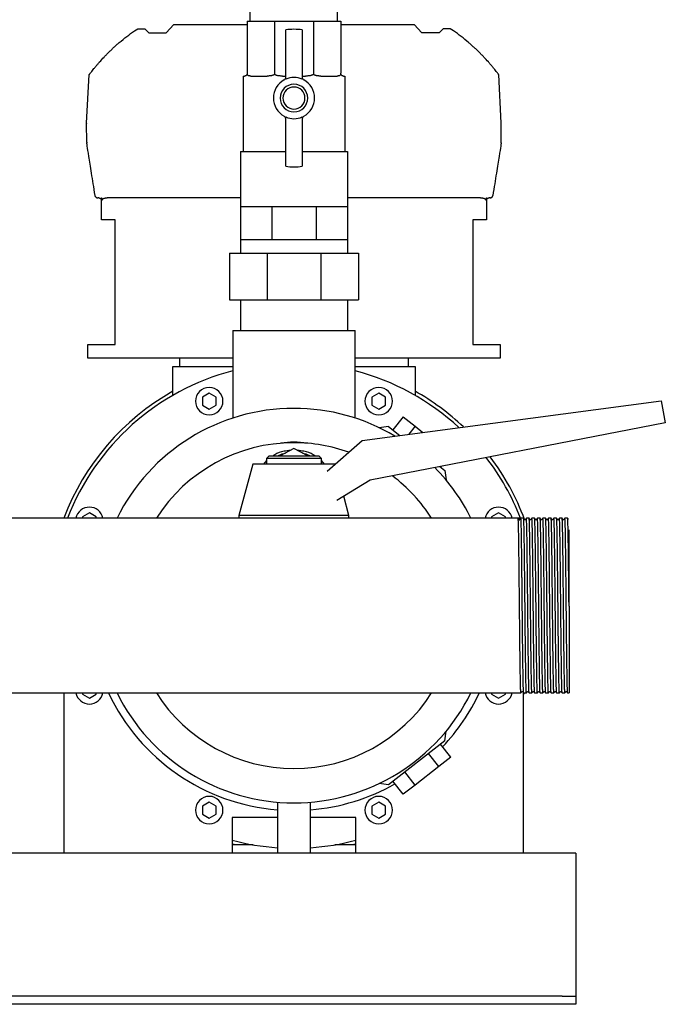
# Model space of a CAD drawing. Header units: millimetres. Extents: x 14 to 2021, y 10 to 960.
# Tile 6 of 8: x 1786 to 2021, y 10 to 369. Entities that reach past the tile are written whole.
import ezdxf

# ---------------------------------------------------------------- set-up
doc = ezdxf.new("R2010")
doc.units = ezdxf.units.MM

msp = doc.modelspace()

# ---------------------------------------------------------------- linework, layer by layer
at = {"color": 7, "linetype": 'Continuous', "lineweight": 25}
for p, q in [((1870.32, 368.01), (1870.32, 400.01)), ((1902.07, 368.01), (1902.07, 400.01)), ((1839.72, 363.7), (1842.52, 366.71)), ((1842.52, 366.71), (1869.2, 366.71)), ((1869.2, 368.01), (1869.2, 349.01)), ((1869.2, 368.01), (1879.16, 368.01)), ((1879.16, 368.01), (1879.16, 349.01)), ((1879.16, 368.01), (1893.24, 368.01)), ((1893.24, 368.01), (1893.24, 349.01)), ((1893.24, 368.01), (1903.2, 368.01)), ((1903.2, 368.01), (1903.2, 349.01)), ((1903.2, 366.71), (1929.87, 366.71)), ((1932.68, 363.7), (1929.87, 366.71)), ((1828.23, 364.48), (1829.47, 365.17)), ((1829.47, 365.17), (1831.96, 365.17)), ((1831.96, 365.17), (1833.44, 363.7)), ((1833.44, 363.7), (1839.72, 363.7)), ((1883.2, 346.88), (1883.2, 364.83)), ((1889.2, 364.83), (1889.2, 346.88)), ((1938.96, 363.7), (1932.68, 363.7)), ((1940.44, 365.17), (1938.96, 363.7)), ((1942.93, 365.17), (1940.44, 365.17)), ((1944.17, 364.48), (1942.93, 365.17)), ((1810.82, 330.84), (1811.75, 348.52)), ((1867.72, 348.01), (1867.72, 320.58)), ((1867.72, 348.01), (1868.2, 348.01)), ((1870.53, 348.01), (1876.41, 348.01)), ((1882.04, 348.01), (1883.2, 348.01)), ((1889.2, 348.01), (1890.36, 348.01)), ((1895.98, 348.01), (1901.87, 348.01)), ((1904.2, 348.01), (1904.67, 348.01)), ((1904.67, 348.01), (1904.67, 320.58)), ((1961.58, 330.84), (1960.65, 348.52)), ((1883.2, 315.19), (1883.2, 333.14)), ((1889.2, 333.14), (1889.2, 315.19)), ((1810.83, 323.93), (1810.82, 330.78)), ((1961.57, 323.93), (1961.58, 330.78)), ((1866.72, 320.58), (1866.72, 300.58)), ((1866.72, 320.58), (1883.2, 320.58)), ((1889.2, 320.58), (1905.67, 320.58)), ((1905.67, 320.58), (1905.67, 300.58)), ((1815.2, 303.71), (1814.89, 303.71)), ((1816.2, 295.71), (1816.2, 303.71)), ((1816.2, 303.71), (1816.37, 303.71)), ((1822.7, 303.71), (1818.33, 303.71)), ((1866.72, 303.71), (1822.7, 303.71)), ((1949.7, 303.71), (1905.67, 303.71)), ((1954.06, 303.71), (1949.7, 303.71)), ((1956.03, 303.71), (1956.2, 303.71)), ((1956.2, 303.71), (1956.2, 295.71)), ((1957.51, 303.71), (1957.2, 303.71)), ((1866.72, 300.58), (1866.72, 288.58)), ((1866.72, 300.58), (1872.43, 300.58)), ((1872.43, 300.58), (1878.13, 300.58)), ((1878.13, 300.58), (1878.13, 288.58)), ((1878.13, 300.58), (1886.2, 300.58)), ((1886.2, 300.58), (1894.27, 300.58)), ((1894.27, 300.58), (1894.27, 288.58)), ((1894.27, 300.58), (1899.97, 300.58)), ((1899.97, 300.58), (1905.67, 300.58)), ((1905.67, 300.58), (1905.67, 288.58)), ((1821.2, 295.71), (1816.2, 295.71)), ((1821.2, 250.41), (1821.2, 295.71)), ((1956.2, 295.71), (1951.2, 295.71)), ((1951.2, 295.71), (1951.2, 250.41)), ((1866.72, 288.58), (1872.43, 288.58)), ((1866.72, 288.58), (1866.72, 283.58)), ((1872.43, 288.58), (1878.13, 288.58)), ((1878.13, 288.58), (1886.2, 288.58)), ((1886.2, 288.58), (1894.27, 288.58)), ((1894.27, 288.58), (1899.97, 288.58)), ((1899.97, 288.58), (1905.67, 288.58)), ((1905.67, 288.58), (1905.67, 283.58)), ((1862.7, 283.58), (1862.7, 266.58)), ((1862.7, 283.58), (1876.46, 283.58)), ((1876.46, 283.58), (1876.46, 266.58)), ((1876.46, 283.58), (1895.93, 283.58)), ((1895.93, 283.58), (1895.93, 266.58)), ((1895.93, 283.58), (1909.7, 283.58)), ((1909.7, 283.58), (1909.7, 266.58)), ((1862.7, 266.58), (1876.46, 266.58)), ((1866.72, 266.58), (1866.72, 255.41)), ((1876.46, 266.58), (1895.93, 266.58)), ((1895.93, 266.58), (1909.7, 266.58)), ((1905.67, 266.58), (1905.67, 255.41)), ((1863.95, 255.41), (1863.95, 223.62)), ((1863.95, 255.41), (1886.2, 255.41)), ((1886.2, 255.41), (1908.45, 255.41)), ((1908.45, 223.62), (1908.45, 255.41)), ((1811.2, 245.41), (1811.2, 250.41)), ((1811.2, 250.41), (1821.2, 250.41)), ((1951.2, 250.41), (1961.2, 250.41)), ((1961.2, 250.41), (1961.2, 245.41)), ((1863.95, 245.41), (1811.2, 245.41)), ((1844.7, 242.41), (1844.7, 245.41)), ((1961.2, 245.41), (1908.45, 245.41)), ((1927.7, 245.41), (1927.7, 242.41)), ((1842.2, 231.91), (1842.2, 242.41)), ((1842.2, 242.41), (1845.2, 242.41)), ((1845.2, 242.41), (1863.95, 242.41)), ((1908.45, 242.41), (1927.2, 242.41)), ((1927.2, 242.41), (1930.2, 242.41)), ((1930.2, 242.41), (1930.2, 231.91)), ((1855.39, 232.67), (1852.89, 231.23)), ((1852.89, 231.23), (1852.89, 228.34)), ((1857.89, 231.23), (1855.39, 232.67)), ((1857.89, 228.34), (1857.89, 231.23)), ((1911.03, 215.5), (2019.64, 229.91)), ((1917, 232.67), (1914.5, 231.23)), ((1914.5, 231.23), (1914.5, 228.34)), ((1919.5, 231.23), (1917, 232.67)), ((1919.5, 228.34), (1919.5, 231.23)), ((2019.64, 229.91), (2021.2, 221.91)), ((1852.89, 228.34), (1855.39, 226.9)), ((1855.39, 226.9), (1857.89, 228.34)), ((1914.5, 228.34), (1917, 226.9)), ((1917, 226.9), (1919.5, 228.34)), ((1925.88, 224.02), (1922.19, 219.29)), ((1925.88, 224.02), (1930.21, 220.65)), ((2021.2, 221.91), (1913.84, 201.04)), ((1920.59, 220.54), (1917.18, 220.13)), ((1920.59, 220.54), (1924.72, 217.32)), ((1930.21, 220.65), (1927.94, 217.74)), ((1930.21, 220.65), (1933.05, 218.42)), ((1898.31, 204.26), (1911.03, 215.5)), ((1886.2, 212.5), (1881.21, 209.91)), ((1891.19, 209.91), (1886.2, 212.5)), ((1876.2, 208.18), (1875.11, 206.91)), ((1877.2, 209.91), (1876.2, 208.91)), ((1876.2, 208.91), (1876.2, 206.91)), ((1886.2, 208.91), (1876.2, 208.91)), ((1877.2, 209.91), (1886.2, 209.91)), ((1886.2, 209.91), (1895.2, 209.91)), ((1896.2, 208.91), (1886.2, 208.91)), ((1896.2, 208.91), (1895.2, 209.91)), ((1896.2, 206.91), (1896.2, 208.91)), ((1897.28, 206.91), (1896.2, 208.18)), ((1871.2, 206.91), (1866.2, 188.16)), ((1886.2, 206.91), (1871.2, 206.91)), ((1901.2, 206.91), (1886.2, 206.91)), ((1901.2, 206.91), (1901.2, 206.91)), ((1939.23, 205.98), (1941.08, 204.54)), ((1939.7, 206.07), (1939.48, 205.79)), ((1941.08, 204.54), (1941.5, 201.13)), ((1913.84, 201.04), (1901.8, 193.67)), ((1906.2, 188.16), (1904.32, 195.22)), ((1967.7, 187.16), (1594.55, 187.16)), ((1811.83, 189.1), (1809.33, 187.66)), ((1809.33, 187.66), (1809.33, 187.16)), ((1814.33, 187.66), (1811.83, 189.1)), ((1814.33, 187.16), (1814.33, 187.66)), ((1866.2, 188.16), (1866.2, 187.16)), ((1886.2, 188.16), (1866.2, 188.16)), ((1906.2, 188.16), (1886.2, 188.16)), ((1906.2, 187.16), (1906.2, 188.16)), ((1960.57, 189.1), (1958.07, 187.66)), ((1958.07, 187.66), (1958.07, 187.16)), ((1963.07, 187.66), (1960.57, 189.1)), ((1963.07, 187.16), (1963.07, 187.66)), ((1968.7, 187.16), (1967.7, 187.16)), ((1968.04, 186.71), (1968.04, 186.71)), ((1968.36, 186.71), (1968.7, 187.16)), ((1969.7, 187.16), (1968.7, 187.16)), ((1971.7, 187.16), (1970.7, 187.16)), ((1973.7, 187.16), (1972.7, 187.16)), ((1975.7, 187.16), (1974.7, 187.16)), ((1977.7, 187.16), (1976.7, 187.16)), ((1979.7, 187.16), (1978.7, 187.16)), ((1981.7, 187.16), (1980.7, 187.16)), ((1983.7, 187.16), (1982.7, 187.16)), ((1985.7, 187.16), (1984.7, 187.16)), ((1986.2, 155.27), (1986.2, 123.66)), ((1203.7, 123.66), (1968.7, 123.66)), ((1802.7, 123.05), (1802.47, 123.66)), ((1802.7, 65.41), (1802.7, 123.66)), ((1809.33, 123.66), (1809.33, 123.16)), ((1809.33, 123.16), (1811.83, 121.72)), ((1811.83, 121.72), (1814.33, 123.16)), ((1814.33, 123.16), (1814.33, 123.66)), ((1958.07, 123.66), (1958.07, 123.16)), ((1958.07, 123.16), (1960.57, 121.72)), ((1960.57, 121.72), (1963.07, 123.16)), ((1963.07, 123.16), (1963.07, 123.66)), ((1969.7, 65.41), (1969.7, 123.68)), ((1969.7, 123.66), (1970.7, 123.66)), ((1969.91, 123.61), (1969.7, 123.05)), ((1971.7, 123.66), (1972.7, 123.66)), ((1973.7, 123.66), (1974.7, 123.66)), ((1975.7, 123.66), (1976.7, 123.66)), ((1977.7, 123.66), (1978.7, 123.66)), ((1979.7, 123.66), (1980.7, 123.66)), ((1981.7, 123.66), (1982.7, 123.66)), ((1983.7, 123.66), (1984.7, 123.66)), ((1985.7, 123.66), (1986.2, 123.66)), ((1941.08, 106.28), (1941.5, 109.69)), ((1941.08, 106.28), (1920.59, 90.28)), ((1943.17, 100.31), (1939.48, 105.03)), ((1938.85, 96.93), (1935.16, 101.66)), ((1943.17, 100.31), (1938.85, 96.93)), ((1938.85, 96.93), (1930.21, 90.17)), ((1930.21, 90.17), (1926.51, 94.9)), ((1920.59, 90.28), (1917.18, 90.69)), ((1925.88, 86.8), (1922.19, 91.53)), ((1930.21, 90.17), (1925.88, 86.8)), ((1855.39, 83.93), (1852.89, 82.48)), ((1852.89, 82.48), (1852.89, 79.59)), ((1857.89, 82.48), (1855.39, 83.93)), ((1857.89, 79.59), (1857.89, 82.48)), ((1880.2, 83.91), (1880.2, 65.41)), ((1892.2, 65.41), (1892.2, 83.91)), ((1917, 83.93), (1914.5, 82.48)), ((1914.5, 82.48), (1914.5, 79.59)), ((1919.5, 82.48), (1917, 83.93)), ((1919.5, 79.59), (1919.5, 82.48)), ((1852.89, 79.59), (1855.39, 78.15)), ((1855.39, 78.15), (1857.89, 79.59)), ((1914.5, 79.59), (1917, 78.15)), ((1917, 78.15), (1919.5, 79.59)), ((1880.2, 78.41), (1863.7, 78.41)), ((1863.7, 78.41), (1863.7, 65.41)), ((1908.7, 78.41), (1892.2, 78.41)), ((1908.7, 65.41), (1908.7, 78.41)), ((1871.4, 68.41), (1863.7, 68.41)), ((1908.7, 68.41), (1901, 68.41)), ((1802.7, 65.41), (1669.7, 65.41)), ((1863.7, 65.41), (1802.7, 65.41)), ((1880.2, 65.41), (1863.7, 65.41)), ((1886.2, 65.41), (1880.2, 65.41)), ((1892.2, 65.41), (1886.2, 65.41)), ((1908.7, 65.41), (1892.2, 65.41)), ((1969.7, 65.41), (1908.7, 65.41)), ((1988.7, 65.41), (1969.7, 65.41)), ((1988.7, 65.41), (1988.7, 60.41)), ((1988.7, 60.41), (1988.7, 15.41)), ((1988.7, 15.41), (1988.7, 13.41)), ((1983.7, 13.41), (1188.7, 13.41)), ((1983.7, 13.41), (1988.7, 13.41)), ((1988.7, 13.41), (1988.7, 10.41)), ((1983.7, 10.41), (1188.7, 10.41)), ((1988.7, 10.41), (1983.7, 10.41))]:
    msp.add_line(p, q, dxfattribs=at)
at = {"color": 7, "linetype": 'Continuous', "lineweight": 25, "flags": 128}
for points in [[(1816.37, 302.71), (1816.37, 303.27), (1816.37, 303.71)], [(1956.03, 303.71), (1956.03, 303.15), (1956.02, 302.71)], [(1880.29, 209.91), (1881.92, 210.57), (1883.11, 210.9)], [(1889.29, 210.9), (1890.47, 210.57), (1892.11, 209.91)], [(1968.04, 186.71), (1967.87, 186.93), (1967.7, 187.16)], [(1970.04, 186.71), (1969.87, 186.93), (1969.7, 187.16)], [(1970.7, 187.16), (1970.53, 186.93), (1970.35, 186.71)], [(1972.04, 186.71), (1971.87, 186.93), (1971.7, 187.16)], [(1972.7, 187.16), (1972.53, 186.93), (1972.35, 186.71)], [(1974.04, 186.71), (1973.87, 186.93), (1973.7, 187.16)], [(1974.7, 187.16), (1974.53, 186.93), (1974.35, 186.71)], [(1976.04, 186.71), (1975.87, 186.93), (1975.7, 187.16)], [(1976.7, 187.16), (1976.53, 186.93), (1976.35, 186.71)], [(1978.04, 186.71), (1977.87, 186.93), (1977.7, 187.16)], [(1978.7, 187.16), (1978.53, 186.93), (1978.35, 186.71)], [(1980.04, 186.71), (1979.87, 186.93), (1979.7, 187.16)], [(1980.7, 187.16), (1980.53, 186.93), (1980.35, 186.71)], [(1982.04, 186.71), (1981.87, 186.93), (1981.7, 187.16)], [(1982.7, 187.16), (1982.53, 186.93), (1982.35, 186.71)], [(1984.04, 186.71), (1983.87, 186.93), (1983.7, 187.16)], [(1984.7, 187.16), (1984.53, 186.93), (1984.35, 186.71)], [(1986.04, 186.71), (1985.87, 186.93), (1985.7, 187.16)], [(1968.7, 123.66), (1968.87, 123.89), (1969.04, 124.11)], [(1969.35, 124.11), (1969.53, 123.89), (1969.7, 123.66)], [(1970.7, 123.66), (1970.87, 123.89), (1971.04, 124.11)], [(1971.35, 124.11), (1971.53, 123.89), (1971.7, 123.66)], [(1972.7, 123.66), (1972.87, 123.89), (1973.04, 124.11)], [(1973.35, 124.11), (1973.53, 123.89), (1973.7, 123.66)], [(1974.7, 123.66), (1974.87, 123.89), (1975.04, 124.11)], [(1975.35, 124.11), (1975.53, 123.89), (1975.7, 123.66)], [(1976.7, 123.66), (1976.87, 123.89), (1977.04, 124.11)], [(1977.35, 124.11), (1977.53, 123.89), (1977.7, 123.66)], [(1978.7, 123.66), (1978.87, 123.89), (1979.04, 124.11)], [(1979.35, 124.11), (1979.53, 123.89), (1979.7, 123.66)], [(1980.7, 123.66), (1980.87, 123.89), (1981.04, 124.11)], [(1981.35, 124.11), (1981.53, 123.89), (1981.7, 123.66)], [(1982.7, 123.66), (1982.87, 123.89), (1983.04, 124.11)], [(1983.35, 124.11), (1983.53, 123.89), (1983.7, 123.66)], [(1984.7, 123.66), (1984.87, 123.89), (1985.04, 124.11)], [(1985.35, 124.11), (1985.53, 123.89), (1985.7, 123.66)], [(1864.98, 68.41), (1863.93, 68.67), (1863.7, 68.73)], [(1908.7, 68.73), (1908.47, 68.67), (1907.42, 68.41)]]:
    msp.add_lwpolyline(points, dxfattribs=at)
at = {"color": 7, "linetype": 'Continuous', "lineweight": 25}
for centre, radius, start, end in [((1886.2, 340.01), 25, 83.1079, 96.8921), ((1882.2, 347.51), 1, 298.0725, 0), ((1886.2, 340.01), 7.5, 66.4218, 113.5782), ((1890.2, 347.51), 1, 180, 241.9275), ((1886.2, 340.01), 7.5, 118.0725, 241.9275), ((1886.2, 340.01), 5, 90, 270), ((1886.2, 340.01), 4, 90, 270), ((1886.2, 340.01), 5, 270, 90), ((1886.2, 340.01), 4, 270, 90), ((1886.2, 340.01), 7.5, 298.0725, 61.9275), ((1882.2, 332.51), 1, 0, 61.9275), ((1886.2, 340.01), 7.5, 246.4218, 270), ((1886.2, 340.01), 7.5, 270, 293.5782), ((1890.2, 332.51), 1, 118.0725, 180), ((1811.82, 330.78), 1, 177, 180.1), ((1960.58, 330.78), 1, 359.9, 3), ((1811.83, 323.93), 1, 180.1, 189.0541), ((1960.57, 323.93), 1, 350.9459, 359.9), ((1886.2, 340.01), 25, 263.1079, 270), ((1886.2, 340.01), 25, 270, 276.8921), ((1886.2, 155.41), 88.25, 104.6033, 158.9137), ((1886.2, 155.41), 88.25, 47.1986, 75.3967), ((1886.2, 155.41), 89.55, 119.4291, 159.2341), ((1855.39, 229.78), 5, 90, 270), ((1855.39, 229.78), 5, 270, 90), ((1917, 229.78), 5, 90, 270), ((1917, 229.78), 5, 270, 90), ((1886.2, 155.41), 89.55, 46.5129, 60.5709), ((1886.2, 155.41), 71.75, 90, 153.7359), ((1886.2, 155.41), 71.75, 59.2491, 90), ((1886.2, 155.41), 59.25, 90, 147.5974), ((1886.2, 155.41), 59.25, 70.3106, 90), ((1886.2, 155.41), 88.25, 21.0863, 37.6031), ((1886.09, 155.56), 89.55, 20.359, 37.07), ((1886.2, 155.41), 71.75, 26.2641, 44.421), ((1886.2, 155.41), 59.25, 32.4026, 52.835), ((1811.83, 186.22), 5, 90, 169.1174), ((1811.83, 186.22), 5, 10.8826, 90), ((1960.57, 186.22), 5, 90, 169.1174), ((1960.57, 186.22), 5, 10.8826, 90), ((1968.2, 186.84), 0.2, 217.5, 322.5), ((1811.83, 124.6), 5, 190.8826, 270), ((1811.83, 124.6), 5, 270, 349.1174), ((1886.2, 155.41), 74.5, 205.225, 265.3806), ((1886.2, 155.41), 71.75, 206.2641, 270), ((1886.2, 155.41), 59.25, 212.4026, 270), ((1886.2, 155.41), 59.25, 270, 327.5974), ((1886.2, 155.41), 71.75, 270, 333.7359), ((1886.2, 155.41), 74.5, 316.4672, 334.775), ((1960.57, 124.6), 5, 190.8826, 270), ((1960.57, 124.6), 5, 270, 349.1174), ((1886.2, 155.41), 74.5, 274.6194, 299.5328), ((1855.39, 81.04), 5, 90, 270), ((1855.39, 81.04), 5, 270, 90), ((1917, 81.04), 5, 90, 270), ((1917, 81.04), 5, 270, 90), ((1886.2, 155.41), 88.25, 255.2289, 266.1015), ((1886.2, 155.41), 88.25, 273.8985, 284.7711)]:
    msp.add_arc(centre, radius, start, end, dxfattribs=at)
for points in [[(1822.7, 360.19), (1824.47, 361.71), (1826.32, 363.14), (1828.23, 364.48)], [(1949.7, 360.19), (1947.93, 361.71), (1946.08, 363.14), (1944.17, 364.48)], [(1869.2, 349.01), (1869.2, 348.89), (1869.18, 348.76), (1869.13, 348.65)], [(1879.16, 349.01), (1879.16, 348.89), (1879.15, 348.76), (1879.13, 348.65)], [(1893.24, 349.01), (1893.24, 348.89), (1893.25, 348.76), (1893.27, 348.65)], [(1903.27, 348.65), (1903.22, 348.76), (1903.2, 348.89), (1903.2, 349.01)], [(1986.2, 155.27), (1986.2, 155.31), (1986.2, 155.36), (1986.2, 155.41)]]:
    msp.add_open_spline(points, degree=3, dxfattribs=at)
for points, knots in [([(1811.75, 348.52), (1811.75, 348.52), (1811.75, 348.52), (1811.76, 348.53), (1811.77, 348.55), (1811.8, 348.58), (1811.82, 348.62), (1811.86, 348.67), (1811.9, 348.72), (1811.95, 348.79), (1812, 348.86), (1812.14, 349.04), (1812.41, 349.4), (1812.89, 350), (1813.46, 350.71), (1814.09, 351.48), (1814.78, 352.3), (1815.77, 353.43), (1816.84, 354.6), (1817.99, 355.79), (1818.88, 356.69), (1819.8, 357.58), (1820.59, 358.32), (1821.23, 358.9), (1821.72, 359.34), (1822.21, 359.77), (1822.54, 360.05), (1822.7, 360.19)], [0, 0, 0, 0, 0.012261, 0.024518, 0.036791, 0.049102, 0.061472, 0.07392, 0.086468, 0.099135, 0.111941, 0.124903, 0.185589, 0.250113, 0.310907, 0.375035, 0.436451, 0.500087, 0.624469, 0.687021, 0.74985, 0.812642, 0.875038, 0.906629, 0.937962, 0.969073, 1, 1, 1, 1]), ([(1960.65, 348.52), (1960.65, 348.52), (1960.65, 348.52), (1960.64, 348.53), (1960.63, 348.55), (1960.6, 348.58), (1960.57, 348.62), (1960.54, 348.67), (1960.5, 348.72), (1960.45, 348.79), (1960.39, 348.86), (1960.26, 349.03), (1959.98, 349.39), (1959.51, 350), (1958.94, 350.71), (1958.32, 351.46), (1957.62, 352.29), (1956.64, 353.41), (1955.55, 354.6), (1954.41, 355.79), (1953.5, 356.71), (1952.57, 357.6), (1951.77, 358.35), (1951.15, 358.92), (1950.65, 359.36), (1950.17, 359.79), (1949.85, 360.06), (1949.7, 360.19)], [0, 0, 0, 0, 0.012117, 0.024284, 0.036513, 0.048818, 0.06121, 0.073701, 0.086304, 0.099031, 0.111892, 0.124898, 0.184763, 0.250107, 0.309389, 0.375028, 0.433855, 0.500081, 0.624465, 0.68709, 0.749847, 0.81764, 0.875036, 0.908188, 0.940062, 0.970664, 1, 1, 1, 1]), ([(1869.13, 348.65), (1869.12, 348.63), (1869.1, 348.58), (1869.07, 348.52), (1869.04, 348.47), (1869, 348.41), (1868.96, 348.36), (1868.92, 348.32), (1868.85, 348.25), (1868.75, 348.17), (1868.62, 348.1), (1868.48, 348.05), (1868.33, 348.02), (1868.25, 348.01), (1868.2, 348.01)], [0, 0, 0, 0, 0.0293482, 0.0605602, 0.0938541, 0.1294097, 0.1673748, 0.2078705, 0.250997, 0.3680524, 0.4999843, 0.6476034, 0.8141549, 1, 1, 1, 1]), ([(1870.53, 348.01), (1870.47, 348.01), (1870.35, 348.01), (1870.18, 348.02), (1870.03, 348.04), (1869.86, 348.07), (1869.67, 348.12), (1869.5, 348.21), (1869.38, 348.29), (1869.3, 348.37), (1869.23, 348.45), (1869.18, 348.54), (1869.15, 348.61), (1869.13, 348.65)], [0, 0, 0, 0, 0.1112681, 0.2148157, 0.3106985, 0.3989867, 0.5595776, 0.6990412, 0.7720998, 0.8382265, 0.8978379, 0.951503, 1, 1, 1, 1]), ([(1879.13, 348.65), (1879.11, 348.63), (1879.06, 348.58), (1878.99, 348.52), (1878.91, 348.47), (1878.82, 348.41), (1878.71, 348.36), (1878.6, 348.32), (1878.42, 348.25), (1878.15, 348.17), (1877.78, 348.1), (1877.36, 348.05), (1876.9, 348.02), (1876.58, 348.01), (1876.41, 348.01)], [0, 0, 0, 0, 0.029348, 0.06056, 0.093854, 0.12941, 0.167375, 0.207871, 0.250997, 0.368052, 0.499984, 0.647603, 0.814155, 1, 1, 1, 1]), ([(1882.04, 348.01), (1881.92, 348.01), (1881.7, 348.01), (1881.38, 348.02), (1881.09, 348.04), (1880.74, 348.07), (1880.35, 348.12), (1879.98, 348.21), (1879.72, 348.29), (1879.53, 348.37), (1879.38, 348.45), (1879.24, 348.54), (1879.16, 348.61), (1879.13, 348.65)], [0, 0, 0, 0, 0.1112681, 0.2148157, 0.3106985, 0.3989867, 0.5595776, 0.6990412, 0.7720998, 0.8382265, 0.8978379, 0.951503, 1, 1, 1, 1]), ([(1893.27, 348.65), (1893.25, 348.63), (1893.2, 348.58), (1893.13, 348.52), (1893.05, 348.47), (1892.95, 348.41), (1892.85, 348.36), (1892.74, 348.32), (1892.55, 348.25), (1892.27, 348.17), (1891.87, 348.1), (1891.43, 348.05), (1890.92, 348.02), (1890.55, 348.01), (1890.36, 348.01)], [0, 0, 0, 0, 0.029348, 0.06056, 0.093854, 0.12941, 0.167375, 0.207871, 0.250997, 0.368052, 0.499984, 0.647603, 0.814155, 1, 1, 1, 1]), ([(1895.98, 348.01), (1895.88, 348.01), (1895.69, 348.01), (1895.41, 348.02), (1895.14, 348.04), (1894.82, 348.07), (1894.46, 348.12), (1894.11, 348.21), (1893.85, 348.29), (1893.67, 348.37), (1893.51, 348.45), (1893.38, 348.54), (1893.3, 348.61), (1893.27, 348.65)], [0, 0, 0, 0, 0.111268, 0.214816, 0.310698, 0.398987, 0.559578, 0.699041, 0.7721, 0.838226, 0.897838, 0.951503, 1, 1, 1, 1]), ([(1903.27, 348.65), (1903.26, 348.63), (1903.24, 348.58), (1903.21, 348.52), (1903.17, 348.47), (1903.13, 348.41), (1903.09, 348.36), (1903.04, 348.32), (1902.96, 348.25), (1902.83, 348.17), (1902.65, 348.1), (1902.43, 348.05), (1902.17, 348.02), (1901.97, 348.01), (1901.87, 348.01)], [0, 0, 0, 0, 0.0293482, 0.0605602, 0.0938541, 0.1294097, 0.1673748, 0.2078705, 0.250997, 0.3680524, 0.4999843, 0.6476034, 0.8141549, 1, 1, 1, 1]), ([(1904.2, 348.01), (1904.17, 348.01), (1904.12, 348.01), (1904.04, 348.02), (1903.95, 348.04), (1903.85, 348.07), (1903.73, 348.12), (1903.6, 348.21), (1903.5, 348.29), (1903.43, 348.37), (1903.37, 348.45), (1903.31, 348.54), (1903.28, 348.61), (1903.27, 348.65)], [0, 0, 0, 0, 0.111268, 0.214816, 0.310698, 0.398987, 0.559578, 0.699041, 0.7721, 0.838226, 0.897838, 0.951503, 1, 1, 1, 1]), ([(1813.9, 304.55), (1813.43, 307.52), (1813, 310.25), (1812.23, 315.05), (1811.9, 317.12), (1811.37, 320.44), (1811.17, 321.7), (1810.91, 323.37), (1810.84, 323.77), (1810.84, 323.77)], [0, 0, 0, 0, 0.25, 0.25, 0.5, 0.5, 0.75, 0.75, 1, 1, 1, 1]), ([(1961.56, 323.77), (1961.56, 323.77), (1961.49, 323.37), (1961.23, 321.7), (1961.03, 320.44), (1960.5, 317.12), (1960.17, 315.05), (1959.4, 310.25), (1958.97, 307.52), (1958.49, 304.55)], [0, 0, 0, 0, 0.25, 0.25, 0.5, 0.5, 0.75, 0.75, 1, 1, 1, 1]), ([(1814.31, 303.9), (1814.29, 303.91), (1814.25, 303.94), (1814.19, 304), (1814.13, 304.06), (1814.08, 304.12), (1814.02, 304.22), (1813.95, 304.36), (1813.92, 304.48), (1813.9, 304.55)], [0, 0, 0, 0, 0.086633, 0.179872, 0.279809, 0.386523, 0.500074, 0.70807, 1, 1, 1, 1]), ([(1958.09, 303.9), (1958.11, 303.91), (1958.15, 303.94), (1958.2, 303.99), (1958.26, 304.05), (1958.32, 304.12), (1958.37, 304.2), (1958.41, 304.28), (1958.45, 304.38), (1958.48, 304.47), (1958.49, 304.53), (1958.49, 304.55)], [0, 0, 0, 0, 0.083697, 0.175739, 0.276081, 0.384605, 0.501121, 0.611645, 0.750604, 0.914626, 1, 1, 1, 1]), ([(1814.31, 303.9), (1814.33, 303.88), (1814.38, 303.85), (1814.45, 303.81), (1814.52, 303.78), (1814.61, 303.75), (1814.74, 303.72), (1814.84, 303.71), (1814.89, 303.71)], [0, 0, 0, 0, 0.122878, 0.246689, 0.371884, 0.498896, 0.750005, 1, 1, 1, 1]), ([(1815.2, 303.71), (1815.23, 303.71), (1815.29, 303.71), (1815.37, 303.7), (1815.46, 303.68), (1815.57, 303.64), (1815.71, 303.58), (1815.87, 303.46), (1816, 303.32), (1816.09, 303.17), (1816.15, 303.04), (1816.18, 302.93), (1816.2, 302.82), (1816.2, 302.75), (1816.2, 302.71)], [0, 0, 0, 0, 0.063651, 0.1262126, 0.1879905, 0.2493021, 0.3765877, 0.4991323, 0.6266562, 0.7494346, 0.8121163, 0.8743908, 0.9373884, 1, 1, 1, 1]), ([(1816.37, 302.71), (1816.37, 302.73), (1816.38, 302.78), (1816.39, 302.84), (1816.4, 302.9), (1816.42, 302.96), (1816.46, 303.05), (1816.53, 303.16), (1816.67, 303.3), (1816.88, 303.44), (1817.17, 303.56), (1817.51, 303.65), (1817.9, 303.7), (1818.18, 303.71), (1818.33, 303.71)], [0, 0, 0, 0, 0.024509, 0.049033, 0.073912, 0.099468, 0.126002, 0.185984, 0.251527, 0.368049, 0.501645, 0.649783, 0.815385, 1, 1, 1, 1]), ([(1954.06, 303.71), (1954.14, 303.71), (1954.29, 303.71), (1954.51, 303.69), (1954.71, 303.67), (1954.9, 303.64), (1955.07, 303.6), (1955.29, 303.54), (1955.52, 303.44), (1955.73, 303.3), (1955.86, 303.16), (1955.94, 303.04), (1955.99, 302.92), (1956.02, 302.82), (1956.02, 302.75), (1956.02, 302.71)], [0, 0, 0, 0, 0.09473, 0.184561, 0.269643, 0.350152, 0.426298, 0.498326, 0.631992, 0.748617, 0.814174, 0.874219, 0.917797, 0.959226, 1, 1, 1, 1]), ([(1956.2, 302.71), (1956.2, 302.74), (1956.2, 302.8), (1956.21, 302.89), (1956.23, 302.97), (1956.26, 303.05), (1956.31, 303.17), (1956.39, 303.32), (1956.53, 303.46), (1956.69, 303.58), (1956.85, 303.65), (1957.03, 303.7), (1957.14, 303.71), (1957.2, 303.71)], [0, 0, 0, 0, 0.0499388, 0.0993824, 0.1488722, 0.1989483, 0.250132, 0.3726814, 0.500013, 0.6226586, 0.7501146, 0.8734675, 1, 1, 1, 1]), ([(1957.51, 303.71), (1957.54, 303.71), (1957.61, 303.71), (1957.71, 303.73), (1957.82, 303.76), (1957.95, 303.81), (1958.04, 303.87), (1958.09, 303.9)], [0, 0, 0, 0, 0.165958, 0.331959, 0.498952, 0.752233, 1, 1, 1, 1]), ([(1891, 214.47), (1889.41, 214.75), (1887.81, 214.89), (1884.59, 214.89), (1882.98, 214.75), (1881.4, 214.47)], [0, 0, 0, 0, 0.5, 0.5, 1, 1, 1, 1]), ([(1884.89, 211.82), (1884.12, 211.75), (1882.14, 211.58), (1879.97, 210.85), (1878.83, 210.04), (1878.64, 209.91)], [0, 0, 0, 0, 0.3476755, 0.8938239, 1, 1, 1, 1]), ([(1893.75, 209.91), (1893.57, 210.04), (1892.43, 210.85), (1890.26, 211.59), (1888.28, 211.75), (1887.51, 211.82)], [0, 0, 0, 0, 0.106451, 0.652429, 1, 1, 1, 1]), ([(1968.2, 155.41), (1968.18, 157.28), (1968.14, 161), (1968.09, 166.41), (1968.03, 171.48), (1967.97, 176.07), (1967.92, 179.98), (1967.86, 183.13), (1967.81, 185.42), (1967.75, 186.86), (1967.72, 187.04), (1967.7, 187.16)], [0, 0, 0, 0, 0.1135514, 0.2254963, 0.3382571, 0.452026, 0.5650372, 0.674838, 0.7861968, 0.897861, 1, 1, 1, 1]), ([(1969.2, 155.41), (1969.18, 157.51), (1969.16, 159.6), (1969.13, 162.65), (1969.12, 163.66), (1969.1, 165.13), (1969.1, 165.61), (1969.09, 166.58), (1969.08, 167.06), (1969.06, 169.45), (1969.03, 171.3), (1968.99, 174.78), (1968.97, 176.41), (1968.94, 178.62), (1968.93, 179.31), (1968.91, 180.62), (1968.9, 181.23), (1968.87, 182.94), (1968.85, 183.93), (1968.8, 185.54), (1968.78, 186.15), (1968.74, 186.96), (1968.72, 187.16), (1968.7, 187.16)], [0, 0, 0, 0, 0.125, 0.125, 0.1875, 0.1875, 0.21875, 0.21875, 0.25, 0.25, 0.375, 0.375, 0.5, 0.5, 0.5625, 0.5625, 0.625, 0.625, 0.75, 0.75, 0.875, 0.875, 1, 1, 1, 1]), ([(1970.2, 155.41), (1970.18, 157.51), (1970.15, 159.6), (1970.12, 162.65), (1970.11, 163.66), (1970.1, 165.13), (1970.09, 165.61), (1970.08, 166.58), (1970.08, 167.06), (1970.05, 169.45), (1970.03, 171.3), (1969.99, 174.78), (1969.97, 176.41), (1969.94, 178.62), (1969.93, 179.31), (1969.91, 180.62), (1969.9, 181.23), (1969.87, 182.94), (1969.84, 183.93), (1969.8, 185.54), (1969.78, 186.15), (1969.74, 186.96), (1969.72, 187.16), (1969.7, 187.16)], [0, 0, 0, 0, 0.125, 0.125, 0.1875, 0.1875, 0.21875, 0.21875, 0.25, 0.25, 0.375, 0.375, 0.5, 0.5, 0.5625, 0.5625, 0.625, 0.625, 0.75, 0.75, 0.875, 0.875, 1, 1, 1, 1]), ([(1970.35, 186.71), (1970.3, 186.67), (1970.2, 186.6), (1970.1, 186.67), (1970.04, 186.71)], [0, 0, 0, 0, 0.5, 1, 1, 1, 1]), ([(1971.2, 155.41), (1971.18, 157.5), (1971.14, 161.65), (1971.08, 167.64), (1971.01, 173.16), (1970.95, 178.01), (1970.89, 181.97), (1970.83, 184.96), (1970.76, 186.67), (1970.72, 187.36), (1970.7, 187.13), (1970.7, 187.12)], [0, 0, 0, 0, 0.124618, 0.247457, 0.371786, 0.496598, 0.619647, 0.743591, 0.868501, 0.991968, 1, 1, 1, 1]), ([(1972.2, 155.41), (1972.18, 157.51), (1972.15, 159.6), (1972.12, 162.65), (1972.11, 163.66), (1972.1, 165.13), (1972.09, 165.61), (1972.08, 166.58), (1972.08, 167.06), (1972.05, 169.45), (1972.03, 171.3), (1971.99, 174.78), (1971.97, 176.41), (1971.94, 178.62), (1971.93, 179.31), (1971.91, 180.62), (1971.9, 181.23), (1971.87, 182.94), (1971.84, 183.93), (1971.8, 185.54), (1971.78, 186.15), (1971.74, 186.96), (1971.72, 187.16), (1971.7, 187.16)], [0, 0, 0, 0, 0.125, 0.125, 0.1875, 0.1875, 0.21875, 0.21875, 0.25, 0.25, 0.375, 0.375, 0.5, 0.5, 0.5625, 0.5625, 0.625, 0.625, 0.75, 0.75, 0.875, 0.875, 1, 1, 1, 1]), ([(1972.35, 186.71), (1972.3, 186.67), (1972.2, 186.6), (1972.1, 186.67), (1972.04, 186.71)], [0, 0, 0, 0, 0.5, 1, 1, 1, 1]), ([(1973.2, 155.41), (1973.18, 157.5), (1973.14, 161.65), (1973.08, 167.64), (1973.01, 173.16), (1972.95, 178.01), (1972.89, 181.97), (1972.83, 184.96), (1972.76, 186.67), (1972.72, 187.36), (1972.7, 187.13), (1972.7, 187.16)], [0, 0, 0, 0, 0.12462, 0.247461, 0.371792, 0.496606, 0.619657, 0.743604, 0.868515, 0.991985, 1, 1, 1, 1]), ([(1974.2, 155.41), (1974.18, 157.51), (1974.15, 159.6), (1974.12, 162.65), (1974.11, 163.66), (1974.1, 165.13), (1974.09, 165.61), (1974.08, 166.58), (1974.08, 167.06), (1974.05, 169.45), (1974.03, 171.3), (1973.99, 174.78), (1973.97, 176.41), (1973.94, 178.62), (1973.93, 179.31), (1973.91, 180.62), (1973.9, 181.23), (1973.87, 182.94), (1973.84, 183.93), (1973.8, 185.54), (1973.78, 186.15), (1973.74, 186.96), (1973.72, 187.16), (1973.7, 187.16)], [0, 0, 0, 0, 0.125, 0.125, 0.1875, 0.1875, 0.21875, 0.21875, 0.25, 0.25, 0.375, 0.375, 0.5, 0.5, 0.5625, 0.5625, 0.625, 0.625, 0.75, 0.75, 0.875, 0.875, 1, 1, 1, 1]), ([(1974.35, 186.71), (1974.3, 186.67), (1974.2, 186.6), (1974.1, 186.67), (1974.04, 186.71)], [0, 0, 0, 0, 0.4999999, 1, 1, 1, 1]), ([(1975.2, 155.41), (1975.18, 157.5), (1975.14, 161.65), (1975.08, 167.64), (1975.01, 173.16), (1974.95, 178.01), (1974.89, 181.97), (1974.83, 184.96), (1974.76, 186.67), (1974.72, 187.36), (1974.7, 187.13), (1974.7, 187.16)], [0, 0, 0, 0, 0.124616, 0.247454, 0.37178, 0.49659, 0.619638, 0.74358, 0.868488, 0.991953, 1, 1, 1, 1]), ([(1976.2, 155.41), (1976.18, 157.51), (1976.15, 159.6), (1976.12, 162.65), (1976.11, 163.66), (1976.1, 165.13), (1976.09, 165.61), (1976.08, 166.58), (1976.08, 167.06), (1976.05, 169.45), (1976.03, 171.3), (1975.99, 174.78), (1975.97, 176.41), (1975.94, 178.62), (1975.93, 179.31), (1975.91, 180.62), (1975.9, 181.23), (1975.87, 182.94), (1975.84, 183.93), (1975.8, 185.54), (1975.78, 186.15), (1975.74, 186.96), (1975.72, 187.16), (1975.7, 187.16)], [0, 0, 0, 0, 0.125, 0.125, 0.1875, 0.1875, 0.21875, 0.21875, 0.25, 0.25, 0.375, 0.375, 0.5, 0.5, 0.5625, 0.5625, 0.625, 0.625, 0.75, 0.75, 0.875, 0.875, 1, 1, 1, 1]), ([(1976.35, 186.71), (1976.3, 186.67), (1976.2, 186.6), (1976.1, 186.67), (1976.04, 186.71)], [0, 0, 0, 0, 0.4999999, 1, 1, 1, 1]), ([(1977.2, 155.41), (1977.18, 157.5), (1977.14, 161.65), (1977.08, 167.64), (1977.01, 173.16), (1976.95, 178.01), (1976.89, 181.97), (1976.83, 184.96), (1976.76, 186.67), (1976.72, 187.36), (1976.7, 187.13), (1976.7, 187.16)], [0, 0, 0, 0, 0.124617, 0.247456, 0.371784, 0.496595, 0.619643, 0.743587, 0.868496, 0.991963, 1, 1, 1, 1]), ([(1978.2, 155.41), (1978.18, 157.51), (1978.15, 159.6), (1978.12, 162.65), (1978.11, 163.66), (1978.1, 165.13), (1978.09, 165.61), (1978.08, 166.58), (1978.08, 167.06), (1978.05, 169.45), (1978.03, 171.3), (1977.99, 174.78), (1977.97, 176.41), (1977.94, 178.62), (1977.93, 179.31), (1977.91, 180.62), (1977.9, 181.23), (1977.87, 182.94), (1977.84, 183.93), (1977.8, 185.54), (1977.78, 186.15), (1977.74, 186.96), (1977.72, 187.16), (1977.7, 187.16)], [0, 0, 0, 0, 0.125, 0.125, 0.1875, 0.1875, 0.21875, 0.21875, 0.25, 0.25, 0.375, 0.375, 0.5, 0.5, 0.5625, 0.5625, 0.625, 0.625, 0.75, 0.75, 0.875, 0.875, 1, 1, 1, 1]), ([(1978.35, 186.71), (1978.3, 186.67), (1978.2, 186.6), (1978.1, 186.67), (1978.04, 186.71)], [0, 0, 0, 0, 0.5, 1, 1, 1, 1]), ([(1979.2, 155.41), (1979.18, 157.5), (1979.14, 161.65), (1979.08, 167.64), (1979.01, 173.16), (1978.95, 178.01), (1978.89, 181.97), (1978.83, 184.96), (1978.76, 186.67), (1978.72, 187.36), (1978.7, 187.13), (1978.7, 187.16)], [0, 0, 0, 0, 0.124618, 0.247458, 0.371787, 0.496599, 0.619649, 0.743593, 0.868503, 0.991971, 1, 1, 1, 1]), ([(1980.2, 155.41), (1980.18, 157.51), (1980.15, 159.6), (1980.12, 162.65), (1980.11, 163.66), (1980.1, 165.13), (1980.09, 165.61), (1980.08, 166.58), (1980.08, 167.06), (1980.05, 169.45), (1980.03, 171.3), (1979.99, 174.78), (1979.97, 176.41), (1979.94, 178.62), (1979.93, 179.31), (1979.91, 180.62), (1979.9, 181.23), (1979.87, 182.94), (1979.84, 183.93), (1979.8, 185.54), (1979.78, 186.15), (1979.74, 186.96), (1979.72, 187.16), (1979.7, 187.16)], [0, 0, 0, 0, 0.125, 0.125, 0.1875, 0.1875, 0.21875, 0.21875, 0.25, 0.25, 0.375, 0.375, 0.5, 0.5, 0.5625, 0.5625, 0.625, 0.625, 0.75, 0.75, 0.875, 0.875, 1, 1, 1, 1]), ([(1980.35, 186.71), (1980.3, 186.67), (1980.2, 186.6), (1980.1, 186.67), (1980.04, 186.71)], [0, 0, 0, 0, 0.4999998, 1, 1, 1, 1]), ([(1981.2, 155.41), (1981.18, 157.5), (1981.14, 161.65), (1981.08, 167.64), (1981.01, 173.16), (1980.95, 178.01), (1980.89, 181.97), (1980.83, 184.96), (1980.76, 186.67), (1980.72, 187.36), (1980.7, 187.13), (1980.7, 187.16)], [0, 0, 0, 0, 0.124615, 0.247451, 0.371776, 0.496585, 0.61963, 0.743572, 0.868477, 0.991942, 1, 1, 1, 1]), ([(1982.2, 155.41), (1982.18, 157.51), (1982.15, 159.6), (1982.12, 162.65), (1982.11, 163.66), (1982.1, 165.13), (1982.09, 165.61), (1982.08, 166.58), (1982.08, 167.06), (1982.05, 169.45), (1982.03, 171.3), (1981.99, 174.78), (1981.97, 176.41), (1981.94, 178.62), (1981.93, 179.31), (1981.91, 180.62), (1981.9, 181.23), (1981.87, 182.94), (1981.84, 183.93), (1981.8, 185.54), (1981.78, 186.15), (1981.74, 186.96), (1981.72, 187.16), (1981.7, 187.16)], [0, 0, 0, 0, 0.125, 0.125, 0.1875, 0.1875, 0.21875, 0.21875, 0.25, 0.25, 0.375, 0.375, 0.5, 0.5, 0.5625, 0.5625, 0.625, 0.625, 0.75, 0.75, 0.875, 0.875, 1, 1, 1, 1]), ([(1982.35, 186.71), (1982.3, 186.67), (1982.2, 186.6), (1982.1, 186.67), (1982.04, 186.71)], [0, 0, 0, 0, 0.5, 1, 1, 1, 1]), ([(1983.2, 155.41), (1983.18, 157.5), (1983.14, 161.65), (1983.08, 167.64), (1983.01, 173.16), (1982.95, 178.01), (1982.89, 181.97), (1982.83, 184.96), (1982.76, 186.67), (1982.72, 187.36), (1982.7, 187.13), (1982.7, 187.16)], [0, 0, 0, 0, 0.124617, 0.247454, 0.371781, 0.496592, 0.619639, 0.743582, 0.86849, 0.991956, 1, 1, 1, 1]), ([(1984.2, 155.41), (1984.18, 157.51), (1984.15, 159.6), (1984.12, 162.65), (1984.11, 163.66), (1984.1, 165.13), (1984.09, 165.61), (1984.08, 166.58), (1984.08, 167.06), (1984.05, 169.45), (1984.03, 171.3), (1983.99, 174.78), (1983.97, 176.41), (1983.94, 178.62), (1983.93, 179.31), (1983.91, 180.62), (1983.9, 181.23), (1983.87, 182.94), (1983.84, 183.93), (1983.8, 185.54), (1983.78, 186.15), (1983.74, 186.96), (1983.72, 187.16), (1983.7, 187.16)], [0, 0, 0, 0, 0.125, 0.125, 0.1875, 0.1875, 0.21875, 0.21875, 0.25, 0.25, 0.375, 0.375, 0.5, 0.5, 0.5625, 0.5625, 0.625, 0.625, 0.75, 0.75, 0.875, 0.875, 1, 1, 1, 1]), ([(1984.35, 186.71), (1984.3, 186.67), (1984.2, 186.6), (1984.1, 186.67), (1984.04, 186.71)], [0, 0, 0, 0, 0.5, 1, 1, 1, 1]), ([(1985.2, 155.41), (1985.18, 157.5), (1985.14, 161.65), (1985.08, 167.64), (1985.01, 173.16), (1984.95, 178.01), (1984.89, 181.97), (1984.83, 184.96), (1984.76, 186.67), (1984.72, 187.36), (1984.7, 187.13), (1984.7, 187.16)], [0, 0, 0, 0, 0.1246175, 0.2474561, 0.371784, 0.4965953, 0.6196437, 0.7435875, 0.8684959, 0.9919629, 1, 1, 1, 1]), ([(1986.2, 155.41), (1986.18, 157.51), (1986.15, 159.6), (1986.12, 162.65), (1986.11, 163.66), (1986.1, 165.13), (1986.09, 165.61), (1986.08, 166.58), (1986.08, 167.06), (1986.05, 169.45), (1986.03, 171.3), (1985.99, 174.78), (1985.97, 176.41), (1985.94, 178.62), (1985.93, 179.31), (1985.91, 180.62), (1985.9, 181.23), (1985.87, 182.94), (1985.84, 183.93), (1985.8, 185.54), (1985.78, 186.15), (1985.74, 186.96), (1985.72, 187.16), (1985.7, 187.16)], [0, 0, 0, 0, 0.125, 0.125, 0.1875, 0.1875, 0.21875, 0.21875, 0.25, 0.25, 0.375, 0.375, 0.5, 0.5, 0.5625, 0.5625, 0.625, 0.625, 0.75, 0.75, 0.875, 0.875, 1, 1, 1, 1]), ([(1986.2, 155.27), (1986.2, 155.45), (1986.2, 155.83), (1986.2, 156.38), (1986.2, 156.91), (1986.2, 157.43), (1986.2, 157.94), (1986.2, 158.43), (1986.2, 158.9), (1986.2, 159.36), (1986.2, 159.8), (1986.2, 160.23), (1986.2, 160.64), (1986.2, 161.04), (1986.2, 161.42), (1986.2, 161.78), (1986.2, 162.13), (1986.2, 162.47), (1986.2, 162.79), (1986.2, 163.09), (1986.2, 163.38), (1986.2, 165.24), (1986.2, 167.99), (1986.2, 171.12), (1986.2, 173.22), (1986.2, 174.74), (1986.2, 176.36), (1986.2, 177.92), (1986.2, 179.47), (1986.2, 180.59), (1986.2, 181.42), (1986.2, 182.03), (1986.2, 182.53), (1986.2, 182.81), (1986.2, 182.93)], [0, 0, 0, 0, 0.016637, 0.032844, 0.048617, 0.063957, 0.078862, 0.09333, 0.107361, 0.120956, 0.134113, 0.146832, 0.159116, 0.170962, 0.182374, 0.19335, 0.203893, 0.214003, 0.223681, 0.232928, 0.241747, 0.250137, 0.40288, 0.49985, 0.562712, 0.624877, 0.667693, 0.749917, 0.817369, 0.87493, 0.913509, 0.947267, 0.976117, 1, 1, 1, 1]), ([(1968.7, 123.66), (1968.7, 123.69), (1968.68, 123.46), (1968.64, 124.15), (1968.57, 125.87), (1968.51, 128.85), (1968.45, 132.81), (1968.38, 137.66), (1968.32, 143.18), (1968.26, 149.17), (1968.22, 153.32), (1968.2, 155.41)], [0, 0, 0, 0, 0.0080365, 0.1315036, 0.2564121, 0.380356, 0.5034044, 0.6282158, 0.7525438, 0.8753824, 1, 1, 1, 1]), ([(1969.7, 123.68), (1969.68, 123.81), (1969.64, 124.05), (1969.57, 125.91), (1969.51, 128.84), (1969.45, 132.82), (1969.39, 137.66), (1969.32, 143.18), (1969.26, 149.17), (1969.22, 153.32), (1969.2, 155.41)], [0, 0, 0, 0, 0.1173162, 0.2442652, 0.3702337, 0.4952922, 0.6221425, 0.7485014, 0.8733467, 1, 1, 1, 1]), ([(1970.7, 123.66), (1970.7, 123.69), (1970.68, 123.46), (1970.64, 124.15), (1970.57, 125.87), (1970.51, 128.85), (1970.45, 132.81), (1970.38, 137.66), (1970.32, 143.18), (1970.26, 149.17), (1970.22, 153.32), (1970.2, 155.41)], [0, 0, 0, 0, 0.008024, 0.1314926, 0.2564027, 0.3803481, 0.5033982, 0.6282111, 0.7525406, 0.8753809, 1, 1, 1, 1]), ([(1971.7, 123.66), (1971.68, 123.81), (1971.64, 124.05), (1971.57, 125.91), (1971.51, 128.84), (1971.45, 132.82), (1971.39, 137.66), (1971.32, 143.18), (1971.26, 149.17), (1971.22, 153.32), (1971.2, 155.41)], [0, 0, 0, 0, 0.117328, 0.244275, 0.370242, 0.495299, 0.622147, 0.748505, 0.873348, 1, 1, 1, 1]), ([(1972.7, 123.66), (1972.7, 123.69), (1972.68, 123.46), (1972.64, 124.15), (1972.57, 125.87), (1972.51, 128.85), (1972.45, 132.81), (1972.38, 137.66), (1972.32, 143.18), (1972.26, 149.17), (1972.22, 153.32), (1972.2, 155.41)], [0, 0, 0, 0, 0.008058, 0.131523, 0.256428, 0.380369, 0.503415, 0.628224, 0.752549, 0.875385, 1, 1, 1, 1]), ([(1973.7, 123.66), (1973.68, 123.81), (1973.64, 124.05), (1973.57, 125.91), (1973.51, 128.84), (1973.45, 132.82), (1973.39, 137.66), (1973.32, 143.18), (1973.26, 149.17), (1973.22, 153.32), (1973.2, 155.41)], [0, 0, 0, 0, 0.1173, 0.244251, 0.370222, 0.495283, 0.622136, 0.748497, 0.873344, 1, 1, 1, 1]), ([(1974.7, 123.66), (1974.7, 123.69), (1974.68, 123.46), (1974.64, 124.15), (1974.57, 125.87), (1974.51, 128.85), (1974.45, 132.81), (1974.38, 137.66), (1974.32, 143.18), (1974.26, 149.17), (1974.22, 153.32), (1974.2, 155.41)], [0, 0, 0, 0, 0.008043, 0.131509, 0.256417, 0.38036, 0.503408, 0.628218, 0.752545, 0.875383, 1, 1, 1, 1]), ([(1975.7, 123.66), (1975.68, 123.81), (1975.64, 124.05), (1975.57, 125.91), (1975.51, 128.84), (1975.45, 132.82), (1975.39, 137.66), (1975.32, 143.18), (1975.26, 149.17), (1975.22, 153.32), (1975.2, 155.41)], [0, 0, 0, 0, 0.1173132, 0.2442626, 0.3702316, 0.4952905, 0.6221412, 0.7485006, 0.8733463, 1, 1, 1, 1]), ([(1976.7, 123.66), (1976.7, 123.69), (1976.68, 123.46), (1976.64, 124.15), (1976.57, 125.87), (1976.51, 128.85), (1976.45, 132.81), (1976.38, 137.66), (1976.32, 143.18), (1976.26, 149.17), (1976.22, 153.32), (1976.2, 155.41)], [0, 0, 0, 0, 0.0080369, 0.1315039, 0.2564124, 0.3803562, 0.5034046, 0.628216, 0.7525438, 0.8753825, 1, 1, 1, 1]), ([(1977.7, 123.66), (1977.68, 123.81), (1977.64, 124.05), (1977.57, 125.91), (1977.51, 128.84), (1977.45, 132.82), (1977.39, 137.66), (1977.32, 143.18), (1977.26, 149.17), (1977.22, 153.32), (1977.2, 155.41)], [0, 0, 0, 0, 0.117317, 0.244266, 0.370235, 0.495293, 0.622143, 0.748502, 0.873347, 1, 1, 1, 1]), ([(1978.7, 123.66), (1978.7, 123.69), (1978.68, 123.46), (1978.64, 124.15), (1978.57, 125.87), (1978.51, 128.85), (1978.45, 132.81), (1978.38, 137.66), (1978.32, 143.18), (1978.26, 149.17), (1978.22, 153.32), (1978.2, 155.41)], [0, 0, 0, 0, 0.008025, 0.131494, 0.256404, 0.380349, 0.503399, 0.628212, 0.752541, 0.875381, 1, 1, 1, 1]), ([(1979.7, 123.66), (1979.68, 123.81), (1979.64, 124.05), (1979.57, 125.91), (1979.51, 128.84), (1979.45, 132.82), (1979.39, 137.66), (1979.32, 143.18), (1979.26, 149.17), (1979.22, 153.32), (1979.2, 155.41)], [0, 0, 0, 0, 0.117331, 0.244278, 0.370244, 0.495301, 0.622149, 0.748506, 0.873349, 1, 1, 1, 1]), ([(1980.7, 123.66), (1980.7, 123.69), (1980.68, 123.46), (1980.64, 124.15), (1980.57, 125.87), (1980.51, 128.85), (1980.45, 132.81), (1980.38, 137.66), (1980.32, 143.18), (1980.26, 149.17), (1980.22, 153.32), (1980.2, 155.41)], [0, 0, 0, 0, 0.0080589, 0.1315232, 0.2564289, 0.38037, 0.5034156, 0.6282242, 0.7525493, 0.8753853, 1, 1, 1, 1]), ([(1981.7, 123.66), (1981.68, 123.81), (1981.64, 124.05), (1981.57, 125.91), (1981.51, 128.84), (1981.45, 132.82), (1981.39, 137.66), (1981.32, 143.18), (1981.26, 149.17), (1981.22, 153.32), (1981.2, 155.41)], [0, 0, 0, 0, 0.117303, 0.244253, 0.370224, 0.495284, 0.622137, 0.748498, 0.873345, 1, 1, 1, 1]), ([(1982.7, 123.66), (1982.7, 123.69), (1982.68, 123.46), (1982.64, 124.15), (1982.57, 125.87), (1982.51, 128.85), (1982.45, 132.81), (1982.38, 137.66), (1982.32, 143.18), (1982.26, 149.17), (1982.22, 153.32), (1982.2, 155.41)], [0, 0, 0, 0, 0.008044, 0.13151, 0.256418, 0.380361, 0.503408, 0.628219, 0.752546, 0.875383, 1, 1, 1, 1]), ([(1983.7, 123.66), (1983.68, 123.81), (1983.64, 124.05), (1983.57, 125.91), (1983.51, 128.84), (1983.45, 132.82), (1983.39, 137.66), (1983.32, 143.18), (1983.26, 149.17), (1983.22, 153.32), (1983.2, 155.41)], [0, 0, 0, 0, 0.117315, 0.244264, 0.370233, 0.495291, 0.622142, 0.748501, 0.873347, 1, 1, 1, 1]), ([(1984.7, 123.66), (1984.7, 123.69), (1984.68, 123.46), (1984.64, 124.15), (1984.57, 125.87), (1984.51, 128.85), (1984.45, 132.81), (1984.38, 137.66), (1984.32, 143.18), (1984.26, 149.17), (1984.22, 153.32), (1984.2, 155.41)], [0, 0, 0, 0, 0.0080371, 0.1315041, 0.2564126, 0.3803564, 0.5034047, 0.6282161, 0.7525439, 0.8753825, 1, 1, 1, 1]), ([(1985.7, 123.66), (1985.68, 123.81), (1985.64, 124.05), (1985.57, 125.93), (1985.51, 128.86), (1985.45, 132.84), (1985.39, 137.68), (1985.32, 143.2), (1985.26, 149.18), (1985.22, 153.33), (1985.2, 155.41)], [0, 0, 0, 0, 0.118599, 0.245367, 0.371136, 0.496023, 0.622694, 0.748864, 0.873529, 1, 1, 1, 1]), ([(1969.04, 124.11), (1969.1, 124.15), (1969.2, 124.22), (1969.3, 124.15), (1969.35, 124.11)], [0, 0, 0, 0, 0.5, 1, 1, 1, 1]), ([(1971.04, 124.11), (1971.1, 124.15), (1971.2, 124.22), (1971.3, 124.15), (1971.35, 124.11)], [0, 0, 0, 0, 0.5, 1, 1, 1, 1]), ([(1973.04, 124.11), (1973.1, 124.15), (1973.2, 124.22), (1973.3, 124.15), (1973.35, 124.11)], [0, 0, 0, 0, 0.5, 1, 1, 1, 1]), ([(1975.04, 124.11), (1975.1, 124.15), (1975.2, 124.22), (1975.3, 124.15), (1975.35, 124.11)], [0, 0, 0, 0, 0.5000001, 1, 1, 1, 1]), ([(1977.04, 124.11), (1977.1, 124.15), (1977.2, 124.22), (1977.3, 124.15), (1977.35, 124.11)], [0, 0, 0, 0, 0.5000001, 1, 1, 1, 1]), ([(1979.04, 124.11), (1979.1, 124.15), (1979.2, 124.22), (1979.3, 124.15), (1979.35, 124.11)], [0, 0, 0, 0, 0.5, 1, 1, 1, 1]), ([(1981.04, 124.11), (1981.1, 124.15), (1981.2, 124.22), (1981.3, 124.15), (1981.35, 124.11)], [0, 0, 0, 0, 0.5, 1, 1, 1, 1]), ([(1983.04, 124.11), (1983.1, 124.15), (1983.2, 124.22), (1983.3, 124.15), (1983.35, 124.11)], [0, 0, 0, 0, 0.5, 1, 1, 1, 1]), ([(1985.04, 124.11), (1985.1, 124.15), (1985.2, 124.22), (1985.3, 124.15), (1985.35, 124.11)], [0, 0, 0, 0, 0.5, 1, 1, 1, 1])]:
    msp.add_open_spline(points, degree=3, knots=knots, dxfattribs=at)

doc.saveas('drawing.dxf')
